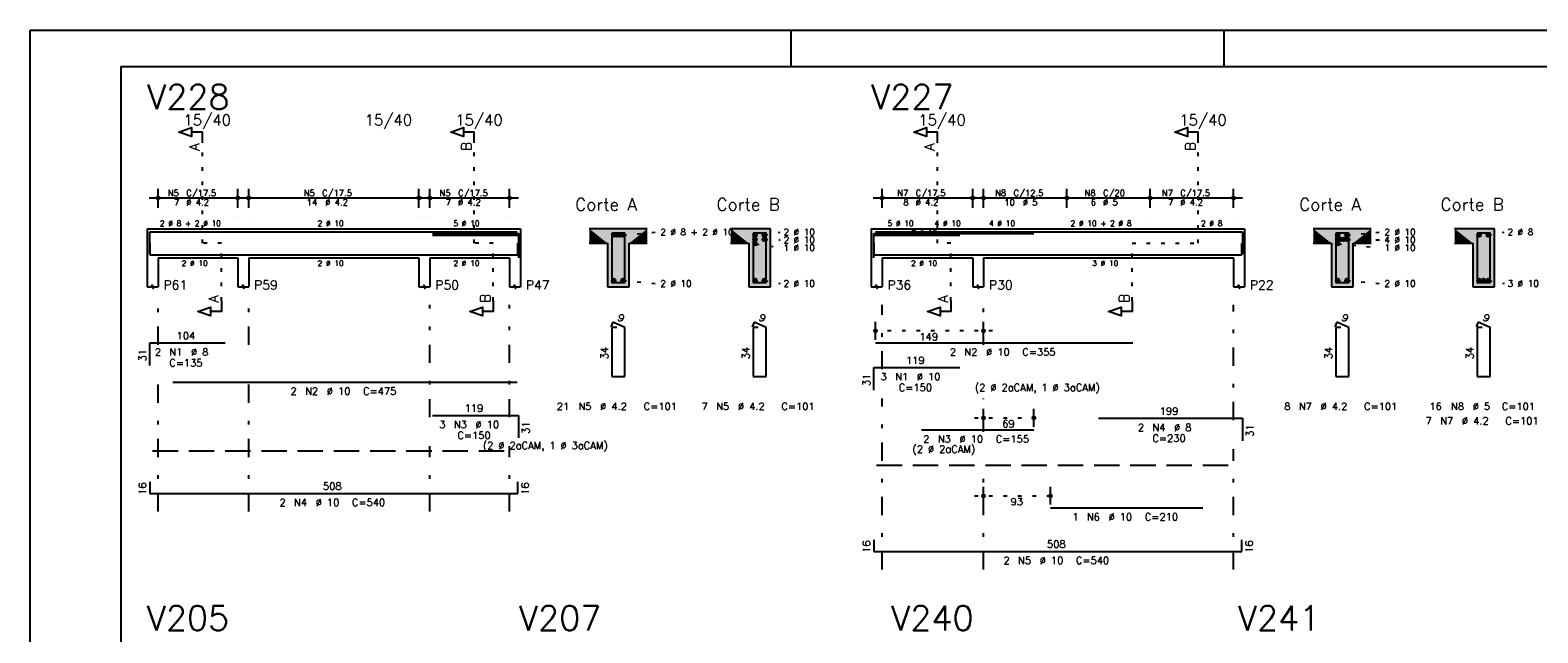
# Model space of a CAD drawing. Extents: x 0 to 119, y 0 to 84.
# Tile 4 of 10: x 0 to 42, y 67 to 84. Entities that reach past the tile are written whole.
import ezdxf

# ---------------------------------------------------------------- set-up
doc = ezdxf.new("R2010")
doc.units = 0
doc.header["$MEASUREMENT"] = 0
for name, pattern in [('ESTILO_TQS_0001', [1, 0.7, -0.3]), ('ESTILO_TQS_0002', [0.4, 0.1, -0.3]), ('ESTILO_TQS_0003', [1.5, 0.5, -0.4, 0.1, -0.5])]:
    doc.linetypes.add(name, pattern=pattern)
for name, color, linetype in [('1', 1, 'CONTINUOUS'), ('2', 2, 'CONTINUOUS'), ('4', 4, 'CONTINUOUS'), ('6', 6, 'CONTINUOUS'), ('7', 7, 'CONTINUOUS'), ('8', 8, 'CONTINUOUS'), ('9', 9, 'CONTINUOUS')]:
    doc.layers.add(name, color=color, linetype=linetype)
doc.styles.get("Standard").update_dxf_attribs({"font": 'ROMANS.SHX'})

msp = doc.modelspace()

# ---------------------------------------------------------------- linework, layer by layer
at = {"layer": '1', "linetype": 'Continuous'}
for p, q in [((0, 0), (0, 84.099998)), ((0, 84.099998), (118.900002, 84.099998)), ((21, 83.099998), (21, 84.099998)), ((32.950001, 83.099998), (32.950001, 84.099998))]:
    msp.add_line(p, q, dxfattribs=at)
at = {"layer": '1', "linetype": 'ESTILO_TQS_0002'}
for p, q in [((4.755, 78.22), (4.755, 80.99)), ((12.255, 78.22), (12.255, 80.99)), ((25.03333, 78.22), (25.03333, 80.99)), ((32.23333, 78.22), (32.23333, 80.99)), ((5.28, 78.22), (4.755, 78.22)), ((5.28, 76.635), (5.28, 78.22)), ((12.78, 78.22), (12.255, 78.22)), ((12.78, 76.635), (12.78, 78.22)), ((16.355, 78.445), (17.3, 78.53)), ((20.255, 78.445), (20.7, 78.53)), ((20.255, 78.325), (20.7, 78.314)), ((25.40833, 78.22), (25.03333, 78.22)), ((25.40833, 76.635), (25.40833, 78.22)), ((30.40833, 76.635), (30.40833, 78.22)), ((30.40833, 78.22), (32.23333, 78.22)), ((36.33333, 78.445), (37.27833, 78.53)), ((36.33333, 78.325), (37.27833, 78.314)), ((40.23333, 78.445), (40.67833, 78.53)), ((20.005, 78.205), (20.7, 78.098)), ((36.08333, 78.205), (37.27833, 78.098)), ((16.355, 77.195), (17.3, 77.11)), ((20.255, 77.195), (20.7, 77.11)), ((36.33333, 77.195), (37.27833, 77.11)), ((40.23333, 77.195), (40.67833, 77.11)), ((26.55833, 75.8), (23.07813, 75.8)), ((26.05833, 73.4), (27.94563, 73.4)), ((26.05833, 71.25), (28.40833, 71.25))]:
    msp.add_line(p, q, dxfattribs=at)
at = {"layer": '1', "linetype": 'ESTILO_TQS_0001'}
for p, q in [((3.38, 72.495), (13.38, 72.495)), ((23.35833, 72.095), (33.35833, 72.095))]:
    msp.add_line(p, q, dxfattribs=at)
at = {"layer": '1', "linetype": 'Continuous'}
for centre in [(16.105, 78.445), (16.188333, 78.445), (16.271667, 78.445), (16.355, 78.445), (20.005, 78.445), (20.005, 78.325), (20.005, 78.205), (20.255, 78.445), (20.255, 78.325), (36.08333, 78.445), (36.08333, 78.325), (36.08333, 78.205), (36.166663, 78.325), (36.249997, 78.325), (36.33333, 78.445), (36.33333, 78.325), (39.98333, 78.445), (40.23333, 78.445), (16.105, 77.195), (16.355, 77.195), (20.005, 77.195), (20.255, 77.195), (36.08333, 77.195), (36.33333, 77.195), (39.98333, 77.195), (40.10833, 77.195), (40.23333, 77.195)]:
    msp.add_circle(centre, 0.05, dxfattribs=at)
at = {"layer": '2', "linetype": 'Continuous'}
for p, q in [((3.28, 79.47), (5.98, 79.47)), ((3.53, 79.2), (3.53, 79.72)), ((5.73, 79.2), (5.73, 79.72)), ((5.78, 79.47), (10.98, 79.47)), ((6.03, 79.2), (6.03, 79.72)), ((10.73, 79.2), (10.73, 79.72)), ((10.78, 79.47), (13.48, 79.47)), ((11.03, 79.2), (11.03, 79.72)), ((13.23, 79.2), (13.23, 79.72)), ((23.25833, 79.47), (26.25833, 79.47)), ((23.50833, 79.2), (23.50833, 79.72)), ((26.00833, 79.2), (26.00833, 79.72)), ((26.05833, 79.47), (28.85833, 79.47)), ((26.30833, 79.2), (26.30833, 79.72)), ((28.35833, 79.47), (31.15833, 79.47)), ((28.60833, 79.2), (28.60833, 79.72)), ((28.60833, 79.2), (28.60833, 79.72)), ((30.65833, 79.47), (33.45833, 79.47)), ((30.90833, 79.2), (30.90833, 79.72)), ((30.90833, 79.2), (30.90833, 79.72)), ((33.20833, 79.2), (33.20833, 79.72)), ((3.53, 78.95), (3.53, 78.95)), ((5.73, 78.95), (5.73, 78.95)), ((6.03, 78.95), (6.03, 78.95)), ((10.73, 78.95), (10.73, 78.95)), ((11.03, 78.95), (11.03, 78.95)), ((13.23, 78.95), (13.23, 78.95)), ((23.50833, 78.95), (23.50833, 78.95)), ((26.00833, 78.95), (26.00833, 78.95)), ((26.30833, 78.95), (26.30833, 78.95)), ((28.60833, 78.95), (28.60833, 78.95)), ((28.60833, 78.95), (28.60833, 78.95)), ((30.90833, 78.95), (30.90833, 78.95)), ((30.90833, 78.95), (30.90833, 78.95)), ((33.20833, 78.95), (33.20833, 78.95)), ((3.23, 78.62), (3.23, 77.82)), ((3.23, 78.62), (3.53, 78.62)), ((3.53, 78.62), (5.73, 78.62)), ((5.73, 78.62), (6.03, 78.62)), ((6.03, 78.62), (10.73, 78.62)), ((10.73, 78.62), (11.03, 78.62)), ((11.03, 78.62), (13.23, 78.62)), ((13.23, 78.62), (13.53, 78.62)), ((13.53, 78.62), (13.53, 77.82)), ((17.03, 78.62), (15.43, 78.62)), ((15.43, 78.22), (15.93, 78.22)), ((15.93, 78.22), (15.93, 77.02)), ((16.53, 77.02), (16.53, 78.22)), ((16.53, 78.22), (17.03, 78.22)), ((20.43, 78.62), (19.33, 78.62)), ((19.33, 78.22), (19.83, 78.22)), ((19.83, 78.22), (19.83, 77.02)), ((20.43, 77.02), (20.43, 78.62)), ((23.20833, 78.62), (23.20833, 77.82)), ((23.20833, 78.62), (23.50833, 78.62)), ((23.50833, 78.62), (26.00833, 78.62)), ((26.00833, 78.62), (26.30833, 78.62)), ((26.30833, 78.62), (33.20833, 78.62)), ((33.20833, 78.62), (33.50833, 78.62)), ((33.50833, 78.62), (33.50833, 77.82)), ((37.00833, 78.62), (35.40833, 78.62)), ((35.40833, 78.22), (35.90833, 78.22)), ((35.90833, 78.22), (35.90833, 77.02)), ((36.50833, 77.02), (36.50833, 78.22)), ((36.50833, 78.22), (37.00833, 78.22)), ((40.40833, 78.62), (39.30833, 78.62)), ((39.30833, 78.22), (39.80833, 78.22)), ((39.80833, 78.22), (39.80833, 77.02)), ((40.40833, 77.02), (40.40833, 78.62)), ((3.23, 77.82), (3.23, 77.02)), ((3.53, 77.82), (5.73, 77.82)), ((3.53, 77.82), (3.53, 77.02)), ((5.73, 77.82), (5.73, 77.02)), ((6.03, 77.82), (10.73, 77.82)), ((6.03, 77.82), (6.03, 77.02)), ((10.73, 77.82), (10.73, 77.02)), ((11.03, 77.82), (13.23, 77.82)), ((11.03, 77.82), (11.03, 77.02)), ((13.23, 77.82), (13.23, 77.02)), ((13.53, 77.82), (13.53, 77.02)), ((23.20833, 77.82), (23.20833, 77.02)), ((23.50833, 77.82), (26.00833, 77.82)), ((23.50833, 77.82), (23.50833, 77.02)), ((26.00833, 77.82), (26.00833, 77.02)), ((26.30833, 77.82), (33.20833, 77.82)), ((26.30833, 77.82), (26.30833, 77.02)), ((33.20833, 77.82), (33.20833, 77.02)), ((33.50833, 77.82), (33.50833, 77.02)), ((15.93, 77.02), (16.53, 77.02)), ((19.83, 77.02), (20.43, 77.02)), ((35.90833, 77.02), (36.50833, 77.02)), ((39.80833, 77.02), (40.40833, 77.02)), ((23.32813, 75.56), (23.32813, 76.05)), ((26.30833, 75.56), (26.30833, 76.05)), ((23.32813, 75.46), (23.32813, 75.46)), ((26.30833, 75.46), (26.30833, 75.46)), ((26.30833, 73.16), (26.30833, 73.65)), ((27.69563, 73.16), (27.69563, 73.65)), ((26.30833, 73.06), (26.30833, 73.06)), ((27.69563, 73.06), (27.69563, 73.06)), ((26.30833, 71.01), (26.30833, 71.5)), ((28.15833, 71.01), (28.15833, 71.5)), ((26.30833, 70.91), (26.30833, 70.91)), ((28.15833, 70.91), (28.15833, 70.91))]:
    msp.add_line(p, q, dxfattribs=at)
at = {"layer": '2', "linetype": 'ESTILO_TQS_0003'}
for p, q in [((3.53, 75.422), (3.53, 76.52)), ((6.03, 75.422), (6.03, 76.52)), ((11.03, 73.422), (11.03, 76.52)), ((13.23, 73.422), (13.23, 76.52)), ((23.50833, 74.742), (23.50833, 76.52)), ((26.30833, 75.422), (26.30833, 76.52)), ((33.20833, 73.342), (33.20833, 76.52)), ((3.53, 70.82), (3.53, 74.618)), ((6.03, 70.82), (6.03, 74.618)), ((23.50833, 69.22), (23.50833, 73.938)), ((26.30833, 73.022), (26.30833, 73.938)), ((11.03, 70.82), (11.03, 72.618)), ((13.23, 70.82), (13.23, 72.618)), ((33.20833, 69.22), (33.20833, 72.538)), ((26.30833, 69.22), (26.30833, 72.218))]:
    msp.add_line(p, q, dxfattribs=at)
at = {"layer": '2', "linetype": 'Continuous'}
for points in [[(4.755, 80.99), (4.755, 81.29), (4.455, 81.29), (4.455, 81.17), (4.105, 81.29), (4.455, 81.41), (4.455, 81.29)], [(12.255, 80.99), (12.255, 81.29), (11.955, 81.29), (11.955, 81.17), (11.605, 81.29), (11.955, 81.41), (11.955, 81.29)], [(25.03333, 80.99), (25.03333, 81.29), (24.73333, 81.29), (24.73333, 81.17), (24.38333, 81.29), (24.73333, 81.41), (24.73333, 81.29)], [(32.23333, 80.99), (32.23333, 81.29), (31.93333, 81.29), (31.93333, 81.17), (31.58333, 81.29), (31.93333, 81.41), (31.93333, 81.29)], [(3.23, 77.02), (3.35, 77.02), (3.365, 77.065), (3.395, 76.975), (3.41, 77.02), (3.53, 77.02)], [(5.73, 77.02), (5.85, 77.02), (5.865, 77.065), (5.895, 76.975), (5.91, 77.02), (6.03, 77.02)], [(10.73, 77.02), (10.85, 77.02), (10.865, 77.065), (10.895, 76.975), (10.91, 77.02), (11.03, 77.02)], [(13.23, 77.02), (13.35, 77.02), (13.365, 77.065), (13.395, 76.975), (13.41, 77.02), (13.53, 77.02)], [(23.20833, 77.02), (23.32833, 77.02), (23.34333, 77.065), (23.37333, 76.975), (23.38833, 77.02), (23.50833, 77.02)], [(26.00833, 77.02), (26.12833, 77.02), (26.14333, 77.065), (26.17333, 76.975), (26.18833, 77.02), (26.30833, 77.02)], [(33.20833, 77.02), (33.32833, 77.02), (33.34333, 77.065), (33.37333, 76.975), (33.38833, 77.02), (33.50833, 77.02)], [(5.28, 76.635), (5.28, 76.335), (4.98, 76.335), (4.98, 76.215), (4.63, 76.335), (4.98, 76.455), (4.98, 76.335)], [(12.78, 76.635), (12.78, 76.335), (12.48, 76.335), (12.48, 76.215), (12.13, 76.335), (12.48, 76.455), (12.48, 76.335)], [(25.40833, 76.635), (25.40833, 76.335), (25.10833, 76.335), (25.10833, 76.215), (24.75833, 76.335), (25.10833, 76.455), (25.10833, 76.335)], [(30.40833, 76.635), (30.40833, 76.335), (30.10833, 76.335), (30.10833, 76.215), (29.75833, 76.335), (30.10833, 76.455), (30.10833, 76.335)]]:
    msp.add_lwpolyline(points, dxfattribs=at)
for centre, radius in [((3.53, 79.47), 0.041625), ((3.53, 79.47), 0.02075), ((5.73, 79.47), 0.041625), ((5.73, 79.47), 0.02075), ((6.03, 79.47), 0.041625), ((6.03, 79.47), 0.02075), ((10.73, 79.47), 0.041625), ((10.73, 79.47), 0.02075), ((11.03, 79.47), 0.041625), ((11.03, 79.47), 0.02075), ((13.23, 79.47), 0.041625), ((13.23, 79.47), 0.02075), ((23.50833, 79.47), 0.041625), ((23.50833, 79.47), 0.02075), ((26.00833, 79.47), 0.041625), ((26.00833, 79.47), 0.02075), ((26.30833, 79.47), 0.041625), ((26.30833, 79.47), 0.02075), ((28.60833, 79.47), 0.041625), ((28.60833, 79.47), 0.041625), ((28.60833, 79.47), 0.02075), ((28.60833, 79.47), 0.02075), ((30.90833, 79.47), 0.041625), ((30.90833, 79.47), 0.041625), ((30.90833, 79.47), 0.02075), ((30.90833, 79.47), 0.02075), ((33.20833, 79.47), 0.041625), ((33.20833, 79.47), 0.02075), ((23.32813, 75.8), 0.04), ((23.32813, 75.8), 0.02), ((26.30833, 75.8), 0.04), ((26.30833, 75.8), 0.02), ((26.30833, 73.4), 0.04), ((26.30833, 73.4), 0.02), ((27.69563, 73.4), 0.04), ((27.69563, 73.4), 0.02), ((26.30833, 71.25), 0.04), ((26.30833, 71.25), 0.02), ((28.15833, 71.25), 0.04), ((28.15833, 71.25), 0.02)]:
    msp.add_circle(centre, radius, dxfattribs=at)
at = {"layer": '4', "linetype": 'Continuous'}
for p, q in [((3.3, 77.92), (3.3, 78.54)), ((3.3, 78.54), (5.38, 78.54)), ((3.3, 78.22), (3.3, 77.9)), ((3.93712, 78.54), (13.43712, 78.54)), ((11.1, 78.49), (13.48, 78.49)), ((11.1, 78.44), (13.48, 78.44)), ((13.46, 77.9), (13.46, 78.22)), ((13.48, 78.49), (13.48, 77.87)), ((13.48, 78.44), (13.48, 77.82)), ((23.27833, 77.87), (23.27833, 78.49)), ((23.27833, 78.49), (25.65833, 78.49)), ((23.27833, 77.82), (23.27833, 78.44)), ((23.27833, 78.44), (25.65833, 78.44)), ((23.27833, 78.22), (23.27833, 77.9)), ((23.32813, 78.54), (30.42813, 78.54)), ((24.59563, 78.49), (27.69563, 78.49)), ((29.47833, 78.54), (33.45833, 78.54)), ((33.43833, 77.9), (33.43833, 78.22)), ((33.45833, 78.54), (33.45833, 77.92)), ((3.3, 77.9), (13.46, 77.9)), ((23.27833, 77.9), (33.43833, 77.9)), ((28.15833, 77.9), (32.35833, 77.9))]:
    msp.add_line(p, q, dxfattribs=at)
for points in [[(16.05, 78.5), (16.05, 77.14), (16.41, 77.14), (16.41, 78.5), (16.05, 78.5)], [(19.95, 78.5), (19.95, 77.14), (20.31, 77.14), (20.31, 78.5), (19.95, 78.5)], [(36.02833, 78.5), (36.02833, 77.14), (36.38833, 77.14), (36.38833, 78.5), (36.02833, 78.5)], [(39.92833, 78.5), (39.92833, 77.14), (40.28833, 77.14), (40.28833, 78.5), (39.92833, 78.5)]]:
    msp.add_lwpolyline(points, dxfattribs=at)
at = {"layer": '6', "linetype": 'Continuous'}
for p, q in [((16.078338, 76.04), (16.023893, 75.91102)), ((16.19, 75.9), (16.05, 75.9)), ((16.05, 75.9), (16.05, 74.54)), ((16.41, 75.9), (16.078338, 76.04)), ((16.41, 74.54), (16.41, 75.9)), ((19.978338, 76.04), (19.923893, 75.91102)), ((20.09, 75.9), (19.95, 75.9)), ((19.95, 75.9), (19.95, 74.54)), ((20.31, 75.9), (19.978338, 76.04)), ((20.31, 74.54), (20.31, 75.9)), ((36.056668, 76.04), (36.002223, 75.91102)), ((36.16833, 75.9), (36.02833, 75.9)), ((36.02833, 75.9), (36.02833, 74.54)), ((36.38833, 75.9), (36.056668, 76.04)), ((36.38833, 74.54), (36.38833, 75.9)), ((39.956668, 76.04), (39.902223, 75.91102)), ((40.06833, 75.9), (39.92833, 75.9)), ((39.92833, 75.9), (39.92833, 74.54)), ((40.28833, 75.9), (39.956668, 76.04)), ((40.28833, 74.54), (40.28833, 75.9)), ((3.3, 74.85), (3.3, 75.47)), ((3.3, 75.47), (5.38, 75.47)), ((23.32813, 75.47), (30.42813, 75.47)), ((16.05, 74.54), (16.41, 74.54)), ((19.95, 74.54), (20.31, 74.54)), ((23.27833, 74.17), (23.27833, 74.79)), ((23.27833, 74.79), (25.65833, 74.79)), ((36.02833, 74.54), (36.38833, 74.54)), ((39.92833, 74.54), (40.28833, 74.54)), ((3.93712, 74.39), (13.43712, 74.39)), ((11.1, 73.47), (13.48, 73.47)), ((13.48, 73.47), (13.48, 72.85)), ((29.47833, 73.39), (33.45833, 73.39)), ((33.45833, 73.39), (33.45833, 72.77)), ((24.59563, 73.07), (27.69563, 73.07)), ((3.3, 71.64), (3.3, 71.32)), ((13.46, 71.32), (13.46, 71.64)), ((3.3, 71.32), (13.46, 71.32)), ((28.15833, 70.92), (32.35833, 70.92)), ((23.27833, 70.04), (23.27833, 69.72)), ((33.43833, 69.72), (33.43833, 70.04)), ((23.27833, 69.72), (33.43833, 69.72))]:
    msp.add_line(p, q, dxfattribs=at)
at = {"layer": '8', "linetype": 'Continuous'}
for q in [(117.900002, 83.099998), (2.5, 1)]:
    msp.add_line((2.5, 83.099998), q, dxfattribs=at)
at = {"layer": '9', "linetype": 'Continuous'}
for points in [[(15.43, 78.62), (15.43, 78.22), (15.93, 78.22)], [(15.43, 78.62), (15.93, 78.22), (17.03, 78.62)], [(15.93, 78.22), (16.53, 78.22), (17.03, 78.62)], [(15.93, 77.02), (16.53, 77.02), (15.93, 78.22)], [(16.53, 77.02), (16.53, 78.22), (15.93, 78.22)], [(16.155, 78.445), (16.08, 78.488301), (16.058015, 78.462101)], [(16.155, 78.445), (16.058015, 78.462101), (16.058015, 78.427899)], [(16.155, 78.445), (16.058015, 78.427899), (16.08, 78.401699)], [(16.155, 78.445), (16.113682, 78.49424), (16.08, 78.488301)], [(16.155, 78.445), (16.08, 78.401699), (16.113682, 78.39576)], [(16.155, 78.445), (16.143302, 78.477139), (16.113682, 78.49424)], [(16.155, 78.445), (16.113682, 78.39576), (16.143302, 78.412861)], [(16.238333, 78.445), (16.163333, 78.488301), (16.141349, 78.462101)], [(16.238333, 78.445), (16.141349, 78.462101), (16.141349, 78.427899)], [(16.238333, 78.445), (16.141349, 78.427899), (16.163333, 78.401699)], [(16.155, 78.445), (16.143302, 78.412861), (16.155, 78.445)], [(16.238333, 78.445), (16.197016, 78.49424), (16.163333, 78.488301)], [(16.238333, 78.445), (16.163333, 78.401699), (16.197016, 78.39576)], [(16.238333, 78.445), (16.226636, 78.477139), (16.197016, 78.49424)], [(16.238333, 78.445), (16.197016, 78.39576), (16.226636, 78.412861)], [(16.321667, 78.445), (16.246667, 78.488301), (16.224682, 78.462101)], [(16.321667, 78.445), (16.224682, 78.462101), (16.224682, 78.427899)], [(16.321667, 78.445), (16.224682, 78.427899), (16.246667, 78.401699)], [(16.238333, 78.445), (16.226636, 78.412861), (16.238333, 78.445)], [(16.321667, 78.445), (16.280349, 78.49424), (16.246667, 78.488301)], [(16.321667, 78.445), (16.246667, 78.401699), (16.280349, 78.39576)], [(16.321667, 78.445), (16.309969, 78.477139), (16.280349, 78.49424)], [(16.321667, 78.445), (16.280349, 78.39576), (16.309969, 78.412861)], [(16.405, 78.445), (16.33, 78.488301), (16.308015, 78.462101)], [(16.405, 78.445), (16.308015, 78.462101), (16.308015, 78.427899)], [(16.405, 78.445), (16.308015, 78.427899), (16.33, 78.401699)], [(16.321667, 78.445), (16.309969, 78.412861), (16.321667, 78.445)], [(16.405, 78.445), (16.363682, 78.49424), (16.33, 78.488301)], [(16.405, 78.445), (16.33, 78.401699), (16.363682, 78.39576)], [(16.405, 78.445), (16.393302, 78.477139), (16.363682, 78.49424)], [(16.405, 78.445), (16.363682, 78.39576), (16.393302, 78.412861)], [(16.405, 78.445), (16.393302, 78.412861), (16.405, 78.445)], [(16.53, 78.22), (17.03, 78.22), (17.03, 78.62)], [(19.83, 78.22), (20.43, 78.62), (19.33, 78.62)], [(19.83, 78.22), (19.33, 78.62), (19.33, 78.22)], [(19.83, 78.22), (20.43, 77.02), (20.43, 78.62)], [(19.83, 78.22), (19.83, 77.02), (20.43, 77.02)], [(20.055, 78.445), (19.98, 78.488301), (19.958015, 78.462101)], [(20.055, 78.445), (19.958015, 78.462101), (19.958015, 78.427899)], [(20.055, 78.445), (19.958015, 78.427899), (19.98, 78.401699)], [(20.055, 78.325), (19.98, 78.368301), (19.958015, 78.342101)], [(20.055, 78.325), (19.958015, 78.342101), (19.958015, 78.307899)], [(20.055, 78.325), (19.958015, 78.307899), (19.98, 78.281699)], [(20.055, 78.205), (19.98, 78.248301), (19.958015, 78.222101)], [(20.055, 78.205), (19.958015, 78.222101), (19.958015, 78.187899)], [(20.055, 78.445), (20.013682, 78.49424), (19.98, 78.488301)], [(20.055, 78.445), (19.98, 78.401699), (20.013682, 78.39576)], [(20.055, 78.325), (20.013682, 78.37424), (19.98, 78.368301)], [(20.055, 78.325), (19.98, 78.281699), (20.013682, 78.27576)], [(20.055, 78.205), (20.013682, 78.25424), (19.98, 78.248301)], [(20.055, 78.445), (20.043302, 78.477139), (20.013682, 78.49424)], [(20.055, 78.445), (20.013682, 78.39576), (20.043302, 78.412861)], [(20.055, 78.325), (20.043302, 78.357139), (20.013682, 78.37424)], [(20.055, 78.325), (20.013682, 78.27576), (20.043302, 78.292861)], [(20.055, 78.205), (20.043302, 78.237139), (20.013682, 78.25424)], [(20.055, 78.445), (20.043302, 78.412861), (20.055, 78.445)], [(20.055, 78.325), (20.043302, 78.292861), (20.055, 78.325)], [(20.305, 78.445), (20.23, 78.488301), (20.208015, 78.462101)], [(20.305, 78.445), (20.208015, 78.462101), (20.208015, 78.427899)], [(20.305, 78.445), (20.208015, 78.427899), (20.23, 78.401699)], [(20.305, 78.325), (20.23, 78.368301), (20.208015, 78.342101)], [(20.305, 78.325), (20.208015, 78.342101), (20.208015, 78.307899)], [(20.305, 78.325), (20.208015, 78.307899), (20.23, 78.281699)], [(20.305, 78.445), (20.263682, 78.49424), (20.23, 78.488301)], [(20.305, 78.445), (20.23, 78.401699), (20.263682, 78.39576)], [(20.305, 78.325), (20.263682, 78.37424), (20.23, 78.368301)], [(20.305, 78.325), (20.23, 78.281699), (20.263682, 78.27576)], [(20.305, 78.445), (20.293302, 78.477139), (20.263682, 78.49424)], [(20.305, 78.445), (20.263682, 78.39576), (20.293302, 78.412861)], [(20.305, 78.325), (20.293302, 78.357139), (20.263682, 78.37424)], [(20.305, 78.325), (20.263682, 78.27576), (20.293302, 78.292861)], [(20.305, 78.445), (20.293302, 78.412861), (20.305, 78.445)], [(20.305, 78.325), (20.293302, 78.292861), (20.305, 78.325)], [(35.40833, 78.62), (35.40833, 78.22), (35.90833, 78.22)], [(35.40833, 78.62), (35.90833, 78.22), (37.00833, 78.62)], [(35.90833, 78.22), (36.50833, 78.22), (37.00833, 78.62)], [(35.90833, 77.02), (36.50833, 77.02), (35.90833, 78.22)], [(36.50833, 77.02), (36.50833, 78.22), (35.90833, 78.22)], [(36.13333, 78.445), (36.05833, 78.488301), (36.036345, 78.462101)], [(36.13333, 78.445), (36.036345, 78.462101), (36.036345, 78.427899)], [(36.13333, 78.445), (36.036345, 78.427899), (36.05833, 78.401699)], [(36.13333, 78.325), (36.05833, 78.368301), (36.036345, 78.342101)], [(36.13333, 78.325), (36.036345, 78.342101), (36.036345, 78.307899)], [(36.13333, 78.325), (36.036345, 78.307899), (36.05833, 78.281699)], [(36.13333, 78.205), (36.05833, 78.248301), (36.036345, 78.222101)], [(36.13333, 78.205), (36.036345, 78.222101), (36.036345, 78.187899)], [(36.13333, 78.445), (36.092012, 78.49424), (36.05833, 78.488301)], [(36.13333, 78.445), (36.05833, 78.401699), (36.092012, 78.39576)], [(36.13333, 78.325), (36.092012, 78.37424), (36.05833, 78.368301)], [(36.13333, 78.325), (36.05833, 78.281699), (36.092012, 78.27576)], [(36.13333, 78.205), (36.092012, 78.25424), (36.05833, 78.248301)], [(36.13333, 78.445), (36.121632, 78.477139), (36.092012, 78.49424)], [(36.13333, 78.445), (36.092012, 78.39576), (36.121632, 78.412861)], [(36.13333, 78.325), (36.121632, 78.357139), (36.092012, 78.37424)], [(36.13333, 78.325), (36.092012, 78.27576), (36.121632, 78.292861)], [(36.13333, 78.205), (36.121632, 78.237139), (36.092012, 78.25424)], [(36.216663, 78.325), (36.141663, 78.368301), (36.119679, 78.342101)], [(36.216663, 78.325), (36.119679, 78.342101), (36.119679, 78.307899)], [(36.216663, 78.325), (36.119679, 78.307899), (36.141663, 78.281699)], [(36.13333, 78.445), (36.121632, 78.412861), (36.13333, 78.445)], [(36.13333, 78.325), (36.121632, 78.292861), (36.13333, 78.325)], [(36.216663, 78.325), (36.175346, 78.37424), (36.141663, 78.368301)], [(36.216663, 78.325), (36.141663, 78.281699), (36.175346, 78.27576)], [(36.216663, 78.325), (36.204966, 78.357139), (36.175346, 78.37424)], [(36.216663, 78.325), (36.175346, 78.27576), (36.204966, 78.292861)], [(36.299997, 78.325), (36.224997, 78.368301), (36.203012, 78.342101)], [(36.299997, 78.325), (36.203012, 78.342101), (36.203012, 78.307899)], [(36.299997, 78.325), (36.203012, 78.307899), (36.224997, 78.281699)], [(36.216663, 78.325), (36.204966, 78.292861), (36.216663, 78.325)], [(36.299997, 78.325), (36.258679, 78.37424), (36.224997, 78.368301)], [(36.299997, 78.325), (36.224997, 78.281699), (36.258679, 78.27576)], [(36.299997, 78.325), (36.288299, 78.357139), (36.258679, 78.37424)], [(36.299997, 78.325), (36.258679, 78.27576), (36.288299, 78.292861)], [(36.38333, 78.445), (36.30833, 78.488301), (36.286345, 78.462101)], [(36.38333, 78.445), (36.286345, 78.462101), (36.286345, 78.427899)], [(36.38333, 78.445), (36.286345, 78.427899), (36.30833, 78.401699)], [(36.38333, 78.325), (36.30833, 78.368301), (36.286345, 78.342101)], [(36.38333, 78.325), (36.286345, 78.342101), (36.286345, 78.307899)], [(36.38333, 78.325), (36.286345, 78.307899), (36.30833, 78.281699)], [(36.299997, 78.325), (36.288299, 78.292861), (36.299997, 78.325)], [(36.38333, 78.445), (36.342012, 78.49424), (36.30833, 78.488301)], [(36.38333, 78.445), (36.30833, 78.401699), (36.342012, 78.39576)], [(36.38333, 78.325), (36.342012, 78.37424), (36.30833, 78.368301)], [(36.38333, 78.325), (36.30833, 78.281699), (36.342012, 78.27576)], [(36.38333, 78.445), (36.371632, 78.477139), (36.342012, 78.49424)], [(36.38333, 78.445), (36.342012, 78.39576), (36.371632, 78.412861)], [(36.38333, 78.325), (36.371632, 78.357139), (36.342012, 78.37424)], [(36.38333, 78.325), (36.342012, 78.27576), (36.371632, 78.292861)], [(36.38333, 78.445), (36.371632, 78.412861), (36.38333, 78.445)], [(36.38333, 78.325), (36.371632, 78.292861), (36.38333, 78.325)], [(36.50833, 78.22), (37.00833, 78.22), (37.00833, 78.62)], [(39.80833, 78.22), (40.40833, 78.62), (39.30833, 78.62)], [(39.80833, 78.22), (39.30833, 78.62), (39.30833, 78.22)], [(39.80833, 78.22), (40.40833, 77.02), (40.40833, 78.62)], [(39.80833, 78.22), (39.80833, 77.02), (40.40833, 77.02)], [(40.03333, 78.445), (39.95833, 78.488301), (39.936345, 78.462101)], [(40.03333, 78.445), (39.936345, 78.462101), (39.936345, 78.427899)], [(40.03333, 78.445), (39.936345, 78.427899), (39.95833, 78.401699)], [(40.03333, 78.445), (39.992012, 78.49424), (39.95833, 78.488301)], [(40.03333, 78.445), (39.95833, 78.401699), (39.992012, 78.39576)], [(40.03333, 78.445), (40.021632, 78.477139), (39.992012, 78.49424)], [(40.03333, 78.445), (39.992012, 78.39576), (40.021632, 78.412861)], [(40.03333, 78.445), (40.021632, 78.412861), (40.03333, 78.445)], [(40.28333, 78.445), (40.20833, 78.488301), (40.186345, 78.462101)], [(40.28333, 78.445), (40.186345, 78.462101), (40.186345, 78.427899)], [(40.28333, 78.445), (40.186345, 78.427899), (40.20833, 78.401699)], [(40.28333, 78.445), (40.242012, 78.49424), (40.20833, 78.488301)], [(40.28333, 78.445), (40.20833, 78.401699), (40.242012, 78.39576)], [(40.28333, 78.445), (40.271632, 78.477139), (40.242012, 78.49424)], [(40.28333, 78.445), (40.242012, 78.39576), (40.271632, 78.412861)], [(40.28333, 78.445), (40.271632, 78.412861), (40.28333, 78.445)], [(20.055, 78.205), (19.958015, 78.187899), (19.98, 78.161699)], [(20.055, 78.205), (19.98, 78.161699), (20.013682, 78.15576)], [(20.055, 78.205), (20.013682, 78.15576), (20.043302, 78.172861)], [(20.055, 78.205), (20.043302, 78.172861), (20.055, 78.205)], [(36.13333, 78.205), (36.036345, 78.187899), (36.05833, 78.161699)], [(36.13333, 78.205), (36.05833, 78.161699), (36.092012, 78.15576)], [(36.13333, 78.205), (36.092012, 78.15576), (36.121632, 78.172861)], [(36.13333, 78.205), (36.121632, 78.172861), (36.13333, 78.205)], [(16.155, 77.195), (16.08, 77.238301), (16.058015, 77.212101)], [(16.155, 77.195), (16.058015, 77.212101), (16.058015, 77.177899)], [(16.155, 77.195), (16.058015, 77.177899), (16.08, 77.151699)], [(16.155, 77.195), (16.113682, 77.24424), (16.08, 77.238301)], [(16.155, 77.195), (16.08, 77.151699), (16.113682, 77.14576)], [(16.155, 77.195), (16.143302, 77.227139), (16.113682, 77.24424)], [(16.155, 77.195), (16.113682, 77.14576), (16.143302, 77.162861)], [(16.155, 77.195), (16.143302, 77.162861), (16.155, 77.195)], [(16.405, 77.195), (16.33, 77.238301), (16.308015, 77.212101)], [(16.405, 77.195), (16.308015, 77.212101), (16.308015, 77.177899)], [(16.405, 77.195), (16.308015, 77.177899), (16.33, 77.151699)], [(16.405, 77.195), (16.363682, 77.24424), (16.33, 77.238301)], [(16.405, 77.195), (16.33, 77.151699), (16.363682, 77.14576)], [(16.405, 77.195), (16.393302, 77.227139), (16.363682, 77.24424)], [(16.405, 77.195), (16.363682, 77.14576), (16.393302, 77.162861)], [(16.405, 77.195), (16.393302, 77.162861), (16.405, 77.195)], [(20.055, 77.195), (19.98, 77.238301), (19.958015, 77.212101)], [(20.055, 77.195), (19.958015, 77.212101), (19.958015, 77.177899)], [(20.055, 77.195), (19.958015, 77.177899), (19.98, 77.151699)], [(20.055, 77.195), (20.013682, 77.24424), (19.98, 77.238301)], [(20.055, 77.195), (19.98, 77.151699), (20.013682, 77.14576)], [(20.055, 77.195), (20.043302, 77.227139), (20.013682, 77.24424)], [(20.055, 77.195), (20.013682, 77.14576), (20.043302, 77.162861)], [(20.055, 77.195), (20.043302, 77.162861), (20.055, 77.195)], [(20.305, 77.195), (20.23, 77.238301), (20.208015, 77.212101)], [(20.305, 77.195), (20.208015, 77.212101), (20.208015, 77.177899)], [(20.305, 77.195), (20.208015, 77.177899), (20.23, 77.151699)], [(20.305, 77.195), (20.263682, 77.24424), (20.23, 77.238301)], [(20.305, 77.195), (20.23, 77.151699), (20.263682, 77.14576)], [(20.305, 77.195), (20.293302, 77.227139), (20.263682, 77.24424)], [(20.305, 77.195), (20.263682, 77.14576), (20.293302, 77.162861)], [(20.305, 77.195), (20.293302, 77.162861), (20.305, 77.195)], [(36.13333, 77.195), (36.05833, 77.238301), (36.036345, 77.212101)], [(36.13333, 77.195), (36.036345, 77.212101), (36.036345, 77.177899)], [(36.13333, 77.195), (36.036345, 77.177899), (36.05833, 77.151699)], [(36.13333, 77.195), (36.092012, 77.24424), (36.05833, 77.238301)], [(36.13333, 77.195), (36.05833, 77.151699), (36.092012, 77.14576)], [(36.13333, 77.195), (36.121632, 77.227139), (36.092012, 77.24424)], [(36.13333, 77.195), (36.092012, 77.14576), (36.121632, 77.162861)], [(36.13333, 77.195), (36.121632, 77.162861), (36.13333, 77.195)], [(36.38333, 77.195), (36.30833, 77.238301), (36.286345, 77.212101)], [(36.38333, 77.195), (36.286345, 77.212101), (36.286345, 77.177899)], [(36.38333, 77.195), (36.286345, 77.177899), (36.30833, 77.151699)], [(36.38333, 77.195), (36.342012, 77.24424), (36.30833, 77.238301)], [(36.38333, 77.195), (36.30833, 77.151699), (36.342012, 77.14576)], [(36.38333, 77.195), (36.371632, 77.227139), (36.342012, 77.24424)], [(36.38333, 77.195), (36.342012, 77.14576), (36.371632, 77.162861)], [(36.38333, 77.195), (36.371632, 77.162861), (36.38333, 77.195)], [(40.03333, 77.195), (39.95833, 77.238301), (39.936345, 77.212101)], [(40.03333, 77.195), (39.936345, 77.212101), (39.936345, 77.177899)], [(40.03333, 77.195), (39.936345, 77.177899), (39.95833, 77.151699)], [(40.03333, 77.195), (39.992012, 77.24424), (39.95833, 77.238301)], [(40.03333, 77.195), (39.95833, 77.151699), (39.992012, 77.14576)], [(40.03333, 77.195), (40.021632, 77.227139), (39.992012, 77.24424)], [(40.03333, 77.195), (39.992012, 77.14576), (40.021632, 77.162861)], [(40.03333, 77.195), (40.021632, 77.162861), (40.03333, 77.195)], [(40.15833, 77.195), (40.08333, 77.238301), (40.061345, 77.212101)], [(40.15833, 77.195), (40.061345, 77.212101), (40.061345, 77.177899)], [(40.15833, 77.195), (40.061345, 77.177899), (40.08333, 77.151699)], [(40.15833, 77.195), (40.117012, 77.24424), (40.08333, 77.238301)], [(40.15833, 77.195), (40.08333, 77.151699), (40.117012, 77.14576)], [(40.15833, 77.195), (40.146632, 77.227139), (40.117012, 77.24424)], [(40.15833, 77.195), (40.117012, 77.14576), (40.146632, 77.162861)], [(40.15833, 77.195), (40.146632, 77.162861), (40.15833, 77.195)], [(40.28333, 77.195), (40.20833, 77.238301), (40.186345, 77.212101)], [(40.28333, 77.195), (40.186345, 77.212101), (40.186345, 77.177899)], [(40.28333, 77.195), (40.186345, 77.177899), (40.20833, 77.151699)], [(40.28333, 77.195), (40.242012, 77.24424), (40.20833, 77.238301)], [(40.28333, 77.195), (40.20833, 77.151699), (40.242012, 77.14576)], [(40.28333, 77.195), (40.271632, 77.227139), (40.242012, 77.24424)], [(40.28333, 77.195), (40.242012, 77.14576), (40.271632, 77.162861)], [(40.28333, 77.195), (40.271632, 77.162861), (40.28333, 77.195)]]:
    msp.add_solid(points, dxfattribs=at)

# ---------------------------------------------------------------- texts
at = {"layer": '2', "linetype": 'Continuous'}
for s, height, p in [('15/40', 0.3, (4.23, 81.47)), ('15/40', 0.3, (9.23, 81.47)), ('15/40', 0.3, (11.73, 81.47)), ('15/40', 0.3, (24.50833, 81.47)), ('15/40', 0.3, (31.70833, 81.47)), ('N5', 0.17, (3.797, 79.521)), ('C/17.5', 0.17, (4.307, 79.521)), ('N5', 0.17, (7.547, 79.521)), ('C/17.5', 0.17, (8.057, 79.521)), ('N5', 0.17, (11.297, 79.521)), ('C/17.5', 0.17, (11.807, 79.521)), ('Corte A', 0.34, (15.04, 79.12)), ('Corte B', 0.34, (18.94, 79.12)), ('N7', 0.17, (23.92533, 79.521)), ('C/17.5', 0.17, (24.43533, 79.521)), ('N8', 0.17, (26.62533, 79.521)), ('C/12.5', 0.17, (27.13533, 79.521)), ('N8', 0.17, (29.09533, 79.521)), ('C/20', 0.17, (29.60533, 79.521)), ('N7', 0.17, (31.22533, 79.521)), ('C/17.5', 0.17, (31.73533, 79.521)), ('Corte A', 0.34, (35.01833, 79.12)), ('Corte B', 0.34, (38.91833, 79.12)), ('7', 0.17, (3.967, 79.266)), ('%%c 4.2', 0.17, (4.307, 79.266)), ('14', 0.17, (7.632, 79.266)), ('%%c 4.2', 0.17, (8.142, 79.266)), ('7', 0.17, (11.467, 79.266)), ('%%c 4.2', 0.17, (11.807, 79.266)), ('8', 0.17, (24.09533, 79.266)), ('%%c 4.2', 0.17, (24.43533, 79.266)), ('10', 0.17, (26.88033, 79.266)), ('%%c 5', 0.17, (27.39033, 79.266)), ('6', 0.17, (29.26533, 79.266)), ('%%c 5', 0.17, (29.60533, 79.266)), ('7', 0.17, (31.39533, 79.266)), ('%%c 4.2', 0.17, (31.73533, 79.266)), ('2 %%c 8 + 2 %%c 10', 0.15, (3.58, 78.695)), ('2 %%c 10', 0.15, (7.93, 78.695)), ('5 %%c 10', 0.15, (11.68, 78.695)), ('5 %%c 10', 0.15, (23.65833, 78.695)), ('4 %%c 10', 0.15, (24.95833, 78.695)), ('4 %%c 10', 0.15, (26.45833, 78.695)), ('2 %%c 10 + 2 %%c 8', 0.15, (28.70833, 78.695)), ('2 %%c 8', 0.15, (32.30833, 78.695)), ('2 %%c 8 + 2 %%c 10', 0.18, (17.39, 78.44)), ('2 %%c 10', 0.18, (20.79, 78.44)), ('2 %%c 10', 0.18, (20.79, 78.224)), ('7 %%c 10', 0.15, (24.30833, 78.4325)), ('4 %%c 10', 0.18, (37.36833, 78.224)), ('2 %%c 10', 0.18, (37.36833, 78.44)), ('2 %%c 8', 0.18, (40.76833, 78.44)), ('1 %%c 10', 0.18, (20.79, 78.008)), ('1 %%c 10', 0.18, (37.36833, 78.008)), ('2 %%c 10', 0.15, (4.18, 77.595)), ('2 %%c 10', 0.15, (7.93, 77.595)), ('2 %%c 10', 0.15, (11.68, 77.595)), ('2 %%c 10', 0.15, (24.30833, 77.595)), ('3 %%c 10', 0.15, (29.30833, 77.595)), ('P61', 0.25, (3.68, 76.945)), ('P59', 0.25, (6.18, 76.945)), ('P50', 0.25, (11.18, 76.945)), ('P47', 0.25, (13.68, 76.945)), ('2 %%c 10', 0.18, (17.39, 77.02)), ('2 %%c 10', 0.18, (20.79, 77.02)), ('P36', 0.25, (23.65833, 76.945)), ('P30', 0.25, (26.45833, 76.945)), ('P22', 0.25, (33.65833, 76.945)), ('2 %%c 10', 0.18, (37.36833, 77.02)), ('3 %%c 10', 0.18, (40.76833, 77.02)), ('104', 0.2, (4.04, 75.57)), ('149', 0.2, (24.53823, 75.54)), ('2', 0.2, (3.44, 75.12)), ('N1', 0.2, (3.84, 75.12)), ('%%c 8', 0.2, (4.44, 75.12)), ('2', 0.2, (25.37813, 75.12)), ('N2', 0.2, (25.77813, 75.12)), ('%%c 10', 0.2, (26.37813, 75.12)), ('C=355', 0.2, (27.37813, 75.12)), ('C=135', 0.2, (3.84, 74.82)), ('119', 0.2, (24.16833, 74.89)), ('3', 0.2, (23.46833, 74.44)), ('N1', 0.2, (23.86833, 74.44)), ('%%c 10', 0.2, (24.46833, 74.44)), ('2', 0.2, (7.18712, 74.04)), ('N2', 0.2, (7.58712, 74.04)), ('%%c 10', 0.2, (8.18712, 74.04)), ('C=475', 0.2, (9.18712, 74.04)), ('C=150', 0.2, (23.96833, 74.14)), ('(2 %%c 2aCAM, 1 %%c 3aCAM)', 0.2, (26.06833, 74.14)), ('119', 0.2, (11.99, 73.57)), ('21', 0.2, (14.53, 73.62)), ('N5', 0.2, (15.13, 73.62)), ('%%c 4.2', 0.2, (15.73, 73.62)), ('C=101', 0.2, (16.93, 73.62)), ('7', 0.2, (18.53, 73.62)), ('N5', 0.2, (18.93, 73.62)), ('%%c 4.2', 0.2, (19.53, 73.62)), ('C=101', 0.2, (20.73, 73.62)), ('199', 0.2, (31.16833, 73.49)), ('8', 0.2, (34.60833, 73.62)), ('N7', 0.2, (35.00833, 73.62)), ('%%c 4.2', 0.2, (35.60833, 73.62)), ('C=101', 0.2, (36.80833, 73.62)), ('16', 0.2, (38.60833, 73.62)), ('N8', 0.2, (39.20833, 73.62)), ('%%c 5', 0.2, (39.80833, 73.62)), ('C=101', 0.2, (40.60833, 73.62)), ('3', 0.2, (11.29, 73.12)), ('N3', 0.2, (11.69, 73.12)), ('%%c 10', 0.2, (12.29, 73.12)), ('69', 0.2, (26.82198, 73.14)), ('2', 0.2, (30.56833, 73.04)), ('N4', 0.2, (30.96833, 73.04)), ('%%c 8', 0.2, (31.56833, 73.04)), ('7', 0.2, (38.50833, 73.22)), ('N7', 0.2, (38.90833, 73.22)), ('%%c 4.2', 0.2, (39.50833, 73.22)), ('C=101', 0.2, (40.70833, 73.22)), ('C=150', 0.2, (11.79, 72.82)), ('2', 0.2, (24.64563, 72.72)), ('N3', 0.2, (25.04563, 72.72)), ('%%c 10', 0.2, (25.64563, 72.72)), ('C=155', 0.2, (26.64563, 72.72)), ('C=230', 0.2, (30.96833, 72.74)), ('(2 %%c 2aCAM, 1 %%c 3aCAM)', 0.2, (12.49, 72.54)), ('(2 %%c 2aCAM)', 0.2, (24.34563, 72.44)), ('508', 0.2, (8.08, 71.42)), ('2', 0.2, (6.88, 70.97)), ('N4', 0.2, (7.28, 70.97)), ('%%c 10', 0.2, (7.88, 70.97)), ('C=540', 0.2, (8.88, 70.97)), ('93', 0.2, (27.05333, 70.99)), ('1', 0.2, (28.75833, 70.57)), ('N6', 0.2, (29.15833, 70.57)), ('%%c 10', 0.2, (29.75833, 70.57)), ('C=210', 0.2, (30.75833, 70.57)), ('508', 0.2, (28.05833, 69.82)), ('2', 0.2, (26.85833, 69.37)), ('N5', 0.2, (27.25833, 69.37)), ('%%c 10', 0.2, (27.85833, 69.37)), ('C=540', 0.2, (28.85833, 69.37))]:
    msp.add_text(s, height=height, dxfattribs=at).set_placement(p)
for s, height, rotation, p in [('A', 0.272, 90, (4.6734, 80.7724)), ('B', 0.272, 90, (12.1734, 80.7724)), ('A', 0.272, 90, (24.95173, 80.7724)), ('B', 0.272, 90, (32.15173, 80.7724)), ('A', 0.272, 90, (5.1984, 76.5806)), ('B', 0.272, 90, (12.6984, 76.5806)), ('A', 0.272, 90, (25.32673, 76.5806)), ('B', 0.272, 90, (30.32673, 76.5806)), ('9', 0.2, 337.11462, (16.190929, 76.101017)), ('9', 0.2, 337.11462, (20.090929, 76.101017)), ('9', 0.2, 337.11462, (36.169259, 76.101017)), ('9', 0.2, 337.11462, (40.069259, 76.101017)), ('34', 0.2, 90, (15.95, 75.02)), ('34', 0.2, 90, (19.85, 75.02)), ('34', 0.2, 90, (35.92833, 75.02)), ('34', 0.2, 90, (39.82833, 75.02)), ('31', 0.2, 90, (3.2, 74.96)), ('31', 0.2, 90, (23.17833, 74.28)), ('31', 0.2, 90, (13.78, 72.96)), ('31', 0.2, 90, (33.75833, 72.88)), ('16', 0.2, 90, (3.2, 71.28)), ('16', 0.2, 90, (13.76, 71.28)), ('16', 0.2, 90, (23.17833, 69.68)), ('16', 0.2, 90, (33.73833, 69.68))]:
    msp.add_text(s, height=height, rotation=rotation, dxfattribs=at).set_placement(p)
at = {"layer": '7', "linetype": 'Continuous'}
for s, p in [('V228', (3.23, 81.92)), ('V227', (23.20833, 81.92)), ('V205', (3.22, 67.54)), ('V207', (13.49, 67.54)), ('V240', (23.76, 67.54)), ('V241', (33.33, 67.54))]:
    msp.add_text(s, height=0.68, dxfattribs=at).set_placement(p)

doc.saveas('drawing.dxf')
